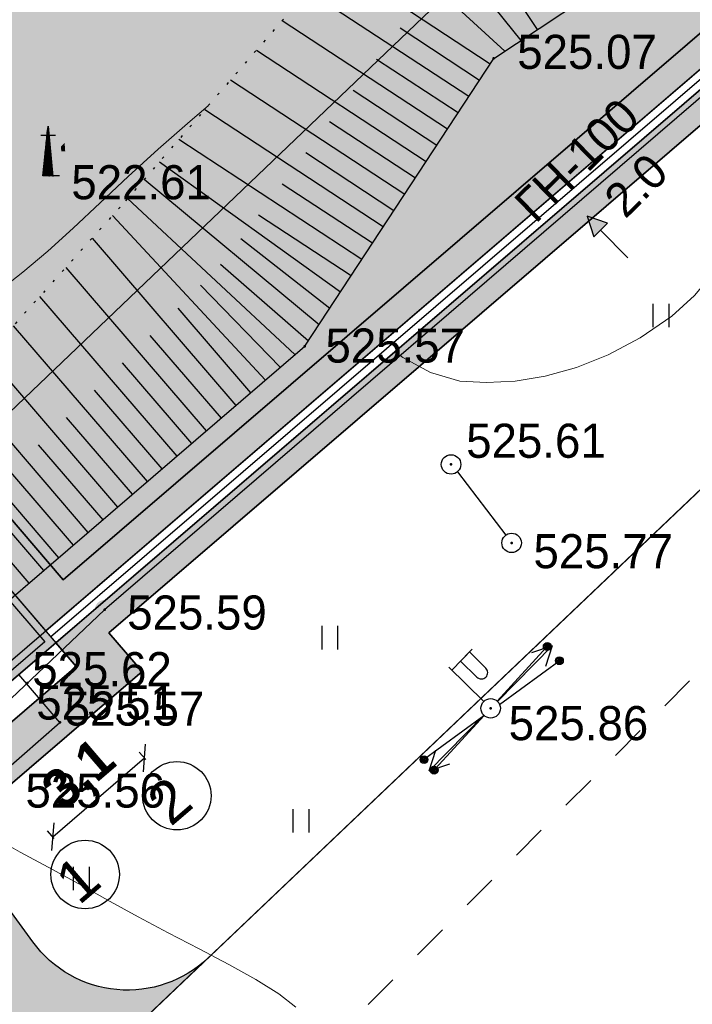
# Model space of a CAD drawing. Header units: millimetres. Extents: x -1128748 to 3035412, y -2195448 to -435774.
# Tile 86 of 159: x 861913 to 879158, y -1669481 to -1644224. Entities that reach past the tile are written whole.
import ezdxf

# ---------------------------------------------------------------- set-up
doc = ezdxf.new("R2010")
doc.units = ezdxf.units.MM
for name, pattern in [('Д_ТРОТ_ТРУБА', [3, 1.5, -1.5]), ('ДОРОГИ_ГРУНТ', [7, 5, -2]), ('Контура низ откосов  Штриховая 0.1-0.5 - - - - - - -', [0.6, 0.1, -0.5])]:
    doc.linetypes.add(name, pattern=pattern)
for name, color, linetype in [('(004) Точки рельефа', 7, 'Continuous'), ('(004a) Точки рельефа (отк.)', 7, 'Continuous'), ('(013) Газ', 30, 'ИК_Газопровод -------г--------'), ('(022) Возд. Линии', 7, 'Continuous'), ('(025) Дорога', 7, 'Continuous'), ('(028) Гидротехн.', 7, 'Continuous'), ('(031) Горизонтали', 42, 'Continuous'), ('(035) Откосы', 7, 'Continuous'), ('(036) Растительность', 7, 'Continuous'), ('(040) Ограда', 7, 'Continuous'), ('METALL OG', 7, 'Continuous')]:
    doc.layers.add(name, color=color, linetype=linetype)
doc.styles.add('BM-431', font='txt')
doc.styles.add('D-431', font='txt')
doc.styles.add('FAYZXON', font='GOTHICB.TTF')
doc.styles.add('S', font='txtwr', dxfattribs={"oblique": 15})
doc.styles.get("Standard").update_dxf_attribs({"font": 'arial.ttf'})
doc.linetypes.add('FENCELINE1', pattern='A,6.35,-2.54,[133,ltypeshp.shx,S=2.54,R=0,X=-2.54,Y=0],-2.54,25.4', length=36.83)
doc.linetypes.add('GAZ_VOZDUSH', pattern='A,1,-2,["~",Standard,S=3,R=0,X=-1.5,Y=-1.5],-1,10', length=14)
doc.linetypes.add('ИК_Газопровод -------г--------', pattern='A,9,-0.6,["Г",Standard,S=1.2,R=0,X=0,Y=-0.6],-1.2', length=10.8)
doc.linetypes.add('ОГРАДА_V_ПРОВ', pattern='A,2.5,["v",Standard,S=1,R=0,X=0,Y=0],5,["v",Standard,S=1,R=180,X=0,Y=0],2.5', length=10)
doc.linetypes.add('ОГРАДА_БЕТ', pattern='A,4,["|",Standard,S=0.8,R=0,X=0,Y=-0.8],4', length=8)
doc.dimstyles.new('MAGENTA genplan dimension', dxfattribs={"dimtxt": 1000, "dimasz": 500, "dimexe": 200, "dimexo": 300, "dimgap": 100, "dimtad": 1, "dimdec": 1, "dimlfac": 0.001, "dimzin": 1, "dimtxsty": 'FAYZXON', "dimblk": 'OBLIQUE', "dimcen": 0, "dimclrd": 142, "dimclre": 142, "dimclrt": 6, "dimadec": 0, "dimazin": 0, "dimtfac": 1, "dimtdec": 1, "dimtmove": 0, "dimatfit": 3, "dimldrblk": 'OBLIQUE', "dimfxl": 1, "dimlwd": 30, "dimlwe": 30, "dimarcsym": 0})

# ---------------------------------------------------------------- blocks, each defined once
blk = doc.blocks.new('_Oblique')
at = {"color": 0, "linetype": 'ByBlock', "lineweight": -2}
blk.add_line((-0.5, -0.5), (0.5, 0.5), dxfattribs=at)
blk = doc.blocks.new('*D1004')
at = {"color": 142, "lineweight": 30, "transparency": 16777216}
for p, q in [((1989123, -731441), (1989123, -731185)), ((1992223, -731441), (1992223, -731185)), ((1989123, -731385), (1992223, -731385))]:
    blk.add_line(p, q, dxfattribs=at)
at = {"layer": 'Defpoints', "color": 0, "transparency": 16777216}
for p in [(1992223, -731385), (1989123, -731741), (1992223, -731741)]:
    blk.add_point(p, dxfattribs=at)
at = {"color": 142, "lineweight": 30, "transparency": 16777216, "xscale": 500, "yscale": 500, "zscale": 500, "rotation": 180}
blk.add_blockref('_Oblique', (1989123, -731385), dxfattribs=at)
at = {"color": 142, "lineweight": 30, "transparency": 16777216, "xscale": 500, "yscale": 500, "zscale": 500}
blk.add_blockref('_Oblique', (1992223, -731385), dxfattribs=at)
at = {"color": 6, "transparency": 16777216, "insert": (1990673, -730689), "char_height": 1000, "attachment_point": 5, "style": 'FAYZXON'}
blk.add_mtext('3,1', dxfattribs=at)
blk = doc.blocks.new('*D1005')
at = {"color": 142, "lineweight": 30, "transparency": 16777216}
for p, q in [((1986356, -727461), (1986356, -724361)), ((1986433, -724361), (1986556, -724361)), ((1986433, -727461), (1986556, -727461))]:
    blk.add_line(p, q, dxfattribs=at)
at = {"layer": 'Defpoints', "color": 0, "transparency": 16777216}
for p in [(1986133, -724361), (1986356, -724361), (1986133, -727461)]:
    blk.add_point(p, dxfattribs=at)
at = {"color": 142, "lineweight": 30, "transparency": 16777216, "xscale": 500, "yscale": 500, "zscale": 500}
for p, rotation in [((1986356, -724361), 90), ((1986356, -727461), 270)]:
    blk.add_blockref('_Oblique', p, dxfattribs=dict(at, rotation=rotation))
at = {"color": 6, "transparency": 16777216, "insert": (1985661, -725911), "char_height": 1000, "attachment_point": 5, "rotation": 90, "style": 'FAYZXON'}
blk.add_mtext('3,1', dxfattribs=at)
blk = doc.blocks.new('I04010')
for p, q in [((-0.412273, 0.007146), (-0.412273, 1.207146)), ((0.387727, 1.207146), (0.387727, 0.007146))]:
    blk.add_line(p, q)
blk = doc.blocks.new('s3-flat-16')
at = {"layer": '(022) Возд. Линии'}
h = blk.add_hatch(dxfattribs=at)
h.set_pattern_fill('ACET-2D-ANSI31', color=256, scale=0.01, angle=216.1445, style=0)
h.set_pattern_definition([(261.144504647, (-32250.83694, -79576.628754), (0.031371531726, -0.004887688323), [])])
edge = h.paths.add_edge_path()
edge.add_arc((-1.534, -1.121), 0.1, 0, 360)
blk.add_lwpolyline([(0, 0), (-1.615, -1.18)], dxfattribs=at)
blk.add_circle((-1.534, -1.121), 0.1, dxfattribs=at)
blk = doc.blocks.new('s4-flat-16')
at = {"layer": '(022) Возд. Линии'}
h = blk.add_hatch(dxfattribs=at)
h.set_pattern_fill('ACET-2D-ANSI31', color=256, scale=0.01, angle=36.1445, style=0)
h.set_pattern_definition([(81.144504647, (-32251.239618, -79576.92287), (-0.031371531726, 0.004887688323), [])])
edge = h.paths.add_edge_path()
edge.add_arc((1.534, 1.121), 0.1, 0, 360)
blk.add_lwpolyline([(0, 0), (1.615, 1.18)], dxfattribs=at)
blk.add_circle((1.534, 1.121), 0.1, dxfattribs=at)
blk = doc.blocks.new('prov-s-flat-12')
at = {"layer": '(022) Возд. Линии'}
for name, p in [('s4-flat-16', (0.202, 0.148)), ('s3-flat-16', (-0.201, -0.146))]:
    blk.add_blockref(name, p, dxfattribs=at)
blk = doc.blocks.new('STOLB-flat-5')
at = {"layer": '(022) Возд. Линии'}
blk.add_circle((0, 0), 0.25, dxfattribs=at)
blk = doc.blocks.new('s3-flat-17')
at = {"layer": '(022) Возд. Линии'}
h = blk.add_hatch(dxfattribs=at)
h.set_pattern_fill('ACET-2D-ANSI31', color=256, scale=0.01, angle=227.5732, style=0)
h.set_pattern_definition([(272.57319229, (-32250.842247, -79576.64046), (0.031717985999, 0.001425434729), [])])
edge = h.paths.add_edge_path()
edge.add_arc((-1.282, -1.402), 0.1, 0, 360)
blk.add_lwpolyline([(0, 0), (-1.349, -1.476)], dxfattribs=at)
blk.add_circle((-1.282, -1.402), 0.1, dxfattribs=at)
blk = doc.blocks.new('s4-flat-17')
at = {"layer": '(022) Возд. Линии'}
h = blk.add_hatch(dxfattribs=at)
h.set_pattern_fill('ACET-2D-ANSI31', color=256, scale=0.01, angle=47.5732, style=0)
h.set_pattern_definition([(92.57319229, (-32251.178662, -79577.008535), (-0.031717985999, -0.001425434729), [])])
edge = h.paths.add_edge_path()
edge.add_arc((1.282, 1.402), 0.1, 0, 360)
blk.add_lwpolyline([(0, 0), (1.349, 1.476)], dxfattribs=at)
blk.add_circle((1.282, 1.402), 0.1, dxfattribs=at)
blk = doc.blocks.new('prov-s-flat-13')
at = {"layer": '(022) Возд. Линии'}
for name, p in [('s4-flat-17', (0.169, 0.185)), ('s3-flat-17', (-0.168, -0.183))]:
    blk.add_blockref(name, p, dxfattribs=at)
blk = doc.blocks.new('S2-flat-12')
at = {"layer": '(022) Возд. Линии'}
for p, q in [((0, 0), (1.402, 1.426)), ((1.402, 1.426), (0.874, 1.245)), ((1.402, 1.426), (1.23, 0.894))]:
    blk.add_line(p, q, dxfattribs=at)
blk = doc.blocks.new('S1-flat-12')
at = {"layer": '(022) Возд. Линии'}
for p, q in [((0, 0), (-1.402, -1.426)), ((-1.402, -1.426), (-1.23, -0.894)), ((-1.402, -1.426), (-0.874, -1.245))]:
    blk.add_line(p, q, dxfattribs=at)
blk = doc.blocks.new('f-flat-11')
at = {"layer": '(022) Возд. Линии'}
for points in [[(-0.998, 0.982), (-0.472, 1.516)], [(-0.178, 0.175), (-1.069, 1.052)]]:
    blk.add_lwpolyline(points, dxfattribs=at)
blk.add_lwpolyline([(-0.122, 0.803), (-0.122, 0.803, 0.414214), (-0.124, 1.033), (-0.542, 1.445), (-0.77, 1.213), (-0.351, 0.801, 0.414214)], format="xyb", close=True, dxfattribs=at)
blk.add_circle((0, 0), 0.25, dxfattribs=at)
blk = doc.blocks.new('U1061-flat-5')
at = {"layer": '(022) Возд. Линии'}
blk.add_circle((0, 0), 0.25, dxfattribs=at)
at = {"color": 4, "oblique": 15}
blk.add_attdef('Z', (0.797, -0.495), '', height=1, dxfattribs=at)
blk = doc.blocks.new('U1061-flat-6')
at = {"layer": '(022) Возд. Линии'}
blk.add_circle((0, 0), 0.25, dxfattribs=at)
at = {"color": 4, "oblique": 15}
blk.add_attdef('Z', (0.797, -0.495), '', height=1, dxfattribs=at)
blk = doc.blocks.new('I03042-flat-1')
at = {"layer": '(028) Гидротехн.'}
for p, q in [((0.12, 0), (0.12, 1.28)), ((-0.065, 1.05), (0.31, 1.05)), ((0.09, 0), (0.09, 1.03)), ((0.095, 0), (0.095, 1.08)), ((0.1, 0), (0.1, 1.13)), ((0.11, 0), (0.11, 1.18)), ((0.115, 0), (0.115, 1.235)), ((0.125, 0), (0.125, 1.225)), ((0.13, 0), (0.13, 1.175)), ((0.135, 0), (0.135, 1.125)), ((0.14, 0), (0.14, 1.075)), ((0.145, 0), (0.145, 1.02)), ((0.065, 0), (0.065, 0.775)), ((0.07, 0), (0.07, 0.83)), ((0.075, 0), (0.075, 0.88)), ((0.08, 0), (0.08, 0.93)), ((0.085, 0), (0.085, 0.98)), ((0.15, 0), (0.15, 0.97)), ((0.155, 0), (0.155, 0.92)), ((0.16, 0), (0.16, 0.87)), ((0.165, 0), (0.165, 0.815)), ((0.17, 0), (0.17, 0.765)), ((0.04, 0), (0.04, 0.525)), ((0.045, 0), (0.045, 0.575)), ((0.05, 0), (0.05, 0.625)), ((0.055, 0), (0.055, 0.675)), ((0.06, 0), (0.06, 0.725)), ((0.175, 0), (0.175, 0.715)), ((0.18, 0), (0.18, 0.665)), ((0.185, 0), (0.185, 0.61)), ((0.19, 0), (0.19, 0.56)), ((0.195, 0), (0.195, 0.51)), ((0.015, 0), (0.015, 0.27)), ((0.02, 0), (0.02, 0.32)), ((0.025, 0), (0.025, 0.37)), ((0.03, 0), (0.03, 0.42)), ((0.035, 0), (0.035, 0.475)), ((0.2, 0), (0.2, 0.46)), ((0.205, 0), (0.205, 0.405)), ((0.21, 0), (0.21, 0.355)), ((0.215, 0), (0.215, 0.305)), ((0.22, 0), (0.22, 0.255)), ((-0.01, 0), (-0.01, 0.015)), ((-0.005, 0), (-0.005, 0.065)), ((0, 0), (0, 0.12)), ((0.005, 0), (0.005, 0.17)), ((0.01, 0), (0.01, 0.22)), ((0.225, 0), (0.225, 0.2)), ((0.23, 0), (0.23, 0.15)), ((0.235, 0), (0.235, 0.1)), ((0.24, 0), (0.24, 0.05)), ((0.245, -0.005), (0.245, 0))]:
    blk.add_line(p, q, dxfattribs=at)
blk.add_lwpolyline([(0.41, 0), (-0.01, 0), (0.12, 1.28), (0.245, -0.015)], dxfattribs=at)
for points in [[(0.155, 0.85), (0.155, 0.75), (0.545, 0.85), (0.45, 0.75)], [(0.545, 0.85), (0.45, 0.75), (0.56, 0.635), (0.46, 0.63)]]:
    blk.add_trace(points, dxfattribs=at)
at = {"color": 4, "style": 'S', "oblique": 15}
blk.add_attdef('Z', (0.86, -0.079), '', height=1, dxfattribs=at)
blk = doc.blocks.new('wef-flat-7')
at = {"layer": '(025) Дорога', "linetype": 'Д_ТРОТ_ТРУБА'}
blk.add_hatch(color=0, dxfattribs=at).paths.add_polyline_path([(-1754815.989, -1398303.214), (-1754815.633, -1398302.864), (-1754816.161, -1398302.682)])
at = {"layer": '(022) Возд. Линии', "color": 0}
for points in [[(-1754816.161, -1398302.682), (-1754815.989, -1398303.214)], [(-1754815.11, -1398303.752), (-1754815.811, -1398303.039)]]:
    blk.add_lwpolyline(points, dxfattribs=at)
at = {"layer": '(025) Дорога', "color": 0, "linetype": 'Д_ТРОТ_ТРУБА'}
blk.add_lwpolyline([(-1754815.989, -1398303.214), (-1754815.633, -1398302.864), (-1754816.161, -1398302.682), (-1754815.989, -1398303.214)], close=True, dxfattribs=at)
blk.add_lwpolyline([(-1754815.989, -1398303.214), (-1754815.633, -1398302.864)], dxfattribs=at)
blk = doc.blocks.new('A$C05d28b1e')
at = {"layer": '(013) Газ', "linetype": 'ByBlock'}
h = blk.add_hatch(color=0, dxfattribs=at)
edge = h.paths.add_edge_path()
edge.add_arc((-74554, -132816), 250, 0, 360)
at = {"layer": '(004) Точки рельефа', "color": 7, "linetype": 'ByBlock', "lineweight": -2}
for p in [(-64578, -118675), (-69421, -126056), (-65671, -129089), (-64118, -131102), (-74554, -132816), (-64655, -135345)]:
    blk.add_point(p, dxfattribs=at)
at = {"layer": '(004) Точки рельефа', "color": 7, "linetype": 'ByBlock'}
blk.add_point((-75974, -121690), dxfattribs=at)
at = {"layer": '(004a) Точки рельефа (отк.)', "color": 7, "linetype": 'ByBlock', "lineweight": -2}
for p in [(-76535, -134697), (-75701, -135708)]:
    blk.add_point(p, dxfattribs=at)
at = {"layer": '(013) Газ', "linetype": 'GAZ_VOZDUSH', "ltscale": 600, "flags": 128}
for points in [[(139039, 153682), (138885, 152734), (135454, 145357), (130316, 142546), (115842, 109039), (104824, 79051), (99727, 68744), (82201, 34139), (52809, 3628), (56082, -3749), (32593, -24350), (33828, -29046), (31852, -35564), (-6995, -77251), (-10648, -79274), (-22017, -90450), (-29954, -94459), (-74554, -132816), (-76953, -135094)], [(-29501, -81599), (-34885, -86796), (-57126, -108761), (-84722, -135134), (-87949, -138482), (-84911, -141883), (-86034, -142931)]]:
    blk.add_lwpolyline(points, dxfattribs=at)
at = {"layer": '(022) Возд. Линии', "linetype": 'ДОРОГИ_ГРУНТ', "ltscale": 600}
blk.add_lwpolyline([(-65507, -129278), (-64269, -130903)], dxfattribs=at)
at = {"layer": '(025) Дорога', "linetype": 'Д_ТРОТ_ТРУБА', "ltscale": 600, "flags": 128}
blk.add_lwpolyline([(150815, 142076), (135921, 113311), (125552, 93370), (117383, 77821), (104208, 56333), (99627, 49152), (88708, 25275), (72217, 300), (60109, -13961), (40976, -33812), (21855, -53057), (7525, -67385), (-21145, -96032), (-41237, -115998), (-56020, -131074), (-73097, -148290), (-76079, -151266)], dxfattribs=at)
at = {"layer": '(031) Горизонтали', "color": 42, "linetype": 'Continuous', "lineweight": 0, "ltscale": 600}
for points in [[(-67111, -126195), (-66907, -126346), (-66200, -126735), (-65446, -126949), (-64760, -126991), (-64026, -126952), (-63254, -126825), (-62457, -126603), (-61644, -126277), (-60826, -125841), (-60014, -125287), (-59426, -124756), (-58898, -124125), (-58410, -123403), (-57942, -122598), (-57473, -121717), (-56981, -120768), (-56447, -119760), (-55850, -118700), (-55168, -117596), (-54477, -116535), (-53738, -115399), (-52973, -114229), (-52713, -113832)], [(-77269, -124632), (-76648, -124161), (-76013, -123622), (-75357, -123025), (-74671, -122382), (-73948, -121703), (-73179, -121000), (-72358, -120281), (-71902, -119891)], [(-69652, -143007), (-70089, -142670), (-70676, -142303), (-71371, -141915), (-72133, -141513), (-72921, -141105), (-73695, -140697), (-74412, -140298), (-75213, -139849), (-76000, -139423), (-76721, -139034), (-77322, -138693)]]:
    blk.add_lwpolyline(points, dxfattribs=at)
blk.add_lwpolyline([(-68722, -124991), (-68722, -124991)], close=True, dxfattribs=at)
at = {"layer": '(035) Откосы', "ltscale": 600}
for p, q in [((-67040, -114294), (-63879, -118212)), ((-64920, -115734), (-63462, -117936)), ((-68676, -116178), (-64666, -118810)), ((-66303, -116638), (-64295, -118488)), ((-69338, -116940), (-65215, -119646)), ((-70000, -117702), (-65763, -120482)), ((-66974, -117893), (-64941, -119228)), ((-70662, -118464), (-66312, -121318)), ((-67579, -118692), (-65489, -120064)), ((-71323, -119225), (-66860, -122153)), ((-68184, -119491), (-66038, -120900)), ((-71985, -119987), (-67409, -122989)), ((-68789, -120290), (-66586, -121736)), ((-72647, -120749), (-67957, -123825)), ((-69394, -121089), (-67135, -122571)), ((-73147, -121325), (-68506, -124661)), ((-73537, -121774), (-69054, -125497)), ((-69999, -121888), (-67683, -123407)), ((-73964, -122266), (-69673, -126272)), ((-74352, -122705), (-70431, -126924)), ((-70605, -122686), (-68232, -124243)), ((-74875, -123286), (-71189, -127575)), ((-71062, -123290), (-68780, -125079)), ((-71586, -123953), (-69329, -125915)), ((-75549, -124036), (-71948, -128227)), ((-72095, -124492), (-70052, -126598)), ((-76223, -124785), (-72706, -128878)), ((-72674, -125080), (-70810, -127249)), ((-76897, -125535), (-73465, -129530)), ((-73390, -125781), (-71569, -127901)), ((-77571, -126285), (-74223, -130182)), ((-74106, -126482), (-72327, -128553)), ((-78245, -127035), (-74981, -130833)), ((-74823, -127182), (-73085, -129204)), ((-78919, -127784), (-75740, -131485)), ((-75539, -127883), (-73844, -129856)), ((-79593, -128534), (-76498, -132136)), ((-76255, -128583), (-74602, -130507)), ((-76971, -129284), (-75360, -131159)), ((-77687, -129985), (-76119, -131810))]:
    blk.add_line(p, q, dxfattribs=at)
at = {"layer": '(035) Откосы', "linetype": 'Контура низ откосов  Штриховая 0.1-0.5 - - - - - - -', "ltscale": 600}
blk.add_lwpolyline([(-58043, -62121), (-51597, -72270), (-40161, -84572), (-36241, -91710), (-36416, -92038), (-37251, -92867), (-52689, -103803), (-66190, -113316), (-74159, -122490), (-84579, -134080)], dxfattribs=at)
at = {"layer": '(035) Откосы', "ltscale": 600}
blk.add_lwpolyline([(-82186, -137023), (-69421, -126056), (-64578, -118675), (-47013, -107040), (-32314, -93471), (-31996, -93107), (-31938, -92630), (-37675, -83853), (-49817, -71663), (-58043, -62121)], dxfattribs=at)
at = {"layer": '(040) Ограда', "linetype": 'ОГРАДА_БЕТ', "ltscale": 600, "flags": 128}
blk.add_lwpolyline([(-84579, -134080), (-82186, -137023), (-81425, -137959), (-27799, -91911)], dxfattribs=at)
at = {"layer": '(040) Ограда', "ltscale": 600}
blk.add_lwpolyline([(-84889, -134332), (-82496, -137275), (-81476, -138531), (-27538, -92214)], dxfattribs=at)
at = {"layer": '(040) Ограда', "linetype": 'ОГРАДА_V_ПРОВ', "ltscale": 600, "flags": 128}
blk.add_lwpolyline([(-78234, -135747), (-77165, -136992), (-75701, -135708), (-76757, -134478)], dxfattribs=at)
at = {"layer": '(022) Возд. Линии', "xscale": 1000, "yscale": 1000, "zscale": 1000}
for name, p in [('I03042-flat-1', (-76124, -121690)), ('wef-flat-7', (1754753976, 1398179963)), ('U1061-flat-5', (-65671, -129089)), ('U1061-flat-6', (-64118, -131102)), ('prov-s-flat-13', (-64655, -135345)), ('f-flat-11', (-64655, -135345)), ('S2-flat-12', (-64482, -135169)), ('prov-s-flat-12', (-64628, -135394)), ('STOLB-flat-5', (-64655, -135345)), ('S1-flat-12', (-64832, -135525))]:
    blk.add_blockref(name, p, dxfattribs=at)
at = {"layer": '(036) Растительность', "linetype": 'Continuous', "xscale": 500, "yscale": 500, "zscale": 500}
for p in [(-60280, -125574), (-68773, -133836), (-69515, -138533), (-75145, -140016)]:
    blk.add_blockref('I04010', p, dxfattribs=at)
at = {"layer": '(004) Точки рельефа', "linetype": 'ByBlock', "char_height": 875, "attachment_point": 4, "style": 'D-431'}
for s, insert in [('525.07', (-63974, -118512)), ('522.61', (-75407, -121856)), ('525.57', (-68891, -126046)), ('525.61', (-65283, -128488)), ('525.77', (-63557, -131321)), ('525.59', (-73975, -132894)), ('525.51', (-76307, -135202)), ('525.86', (-64194, -135731)), ('525.56', (-76583, -137461))]:
    blk.add_mtext(s, dxfattribs=dict(at, insert=insert))
at = {"layer": '(004a) Точки рельефа (отк.)', "linetype": 'ByBlock', "char_height": 875, "attachment_point": 4, "style": 'D-431'}
for s, insert in [('525.62', (-76410, -134347)), ('525.57', (-75576, -135358))]:
    blk.add_mtext(s, dxfattribs=dict(at, insert=insert))
at = {"layer": '(013) Газ', "color": 0, "linetype": 'Continuous', "style": 'BM-431'}
for s, p in [('ГН-100', (-63503, -122933)), ('2.0', (-61203, -122809))]:
    blk.add_text(s, height=875, rotation=44.5088, dxfattribs=at).set_placement(p)
blk = doc.blocks.new('A$C204b781e')
h = blk.add_hatch(color=1)
h.dxf.hatch_style = 1
h.paths.add_polyline_path([(-1750, 1750), (1750, 1750), (1750, -1750), (-1750, -1750)])
for p, q in [((-4299.18, 1550), (-4779.18, 1550)), ((-4299.18, -1550), (-4779.18, -1550))]:
    blk.add_line(p, q)
for points in [[(1750, 1750), (1750, 2550), (-1750, 2550), (-1750, 1750)], [(-1750, -1750), (-1750, -2550), (1750, -2550), (1750, -1750)]]:
    blk.add_lwpolyline(points)
at = {"ltscale": 0.2}
blk.add_lwpolyline([(-1750, 1750), (1750, 1750), (1750, -1750), (-1750, -1750)], close=True, dxfattribs=at)
at = {"color": 2, "ltscale": 0.2}
blk.add_lwpolyline([(-1550, 1550), (1550, 1550), (1550, -1550), (-1550, -1550)], close=True, dxfattribs=at)
for centre in [(-5769.45, 1550), (-5791.68, -1550), (-1550, -6751.43), (1550, -6751.43)]:
    blk.add_circle(centre, 877.5)
at = {"ltscale": 50}
for s, p in [('Б', (-6363.77, 1129.49)), ('А', (-6386, -1970.51)), ('1', (-2199.03, -7262.02)), ('2', (900.97, -7262.02))]:
    blk.add_text(s, height=1080, dxfattribs=at).set_placement(p)
dim = blk.add_linear_dim(base=(-4316.6, 1550), p1=(-4539.18, -1550), p2=(-4539.18, 1550), angle=90, dimstyle='MAGENTA genplan dimension')
dim.commit()
dim.dimension.update_dxf_attribs({"geometry": '*D1005', "text_midpoint": (-5011.78, 0), "insert": (-1990672.56, 725911.28)})
dim = blk.add_linear_dim(base=(1550, -5473.25), p1=(-1550, -5830.12), p2=(1550, -5830.12), dimstyle='MAGENTA genplan dimension')
dim.commit()
dim.dimension.update_dxf_attribs({"geometry": '*D1004', "text_midpoint": (0, -4778.07), "insert": (-1990672.56, 725911.28)})

msp = doc.modelspace()

# ---------------------------------------------------------------- hatches: boundary and pattern name
at = {"true_color": 0xb1ab95}
h = msp.add_hatch(color=253, dxfattribs=at)
h.dxf.hatch_style = 1
edge = h.paths.add_edge_path(flags=17)
edge.add_line((854224.295, -1667049.643), (853810.783, -1666481.464))
edge.add_line((853810.783, -1666481.464), (852827.221, -1667339.24))
edge.add_line((852827.221, -1667339.24), (815440.58, -1615968.894))
edge.add_line((815440.58, -1615968.894), (760125.341, -1531886.892))
edge.add_arc((765556.726, -1527471.006), 7000, 211.2865698, 219.1121956, ccw=False)
edge.add_line((759574.662, -1531106.237), (759125.32, -1530366.809))
edge.add_line((759125.32, -1530366.809), (739849.075, -1501065.928))
edge.add_line((739849.075, -1501065.928), (867641.622, -1423424.945))
edge.add_line((867641.622, -1423424.945), (872736.299, -1432503.276))
edge.add_line((872736.299, -1432503.276), (869925.246, -1434165.042))
edge.add_line((869925.246, -1434165.042), (872978.56, -1439330.046))
edge.add_line((872978.56, -1439330.046), (875673.405, -1437736.978))
edge.add_line((875673.405, -1437736.978), (929008.56, -1532776.209))
edge.add_line((929008.56, -1532776.209), (898384.261, -1553037.605))
edge.add_line((898384.261, -1553037.605), (898152.793, -1558086.794))
edge.add_line((898152.793, -1558086.794), (899509.178, -1559924.781))
edge.add_line((899509.178, -1559924.781), (878638.122, -1578672))
edge.add_line((878638.122, -1578672), (909605.434, -1618599.64))
edge.add_line((909605.434, -1618599.64), (863029.106, -1658591.093))
edge.add_line((863029.106, -1658591.093), (860161.857, -1655252.787))
edge.add_line((860161.857, -1655252.787), (855791.421, -1659006.526))
edge.add_line((855791.421, -1659006.526), (858808.572, -1663152.179))
edge.add_line((858808.572, -1663152.179), (859919.116, -1662183.661))
edge.add_line((859919.116, -1662183.661), (857378.305, -1659225.423))
edge.add_line((857378.305, -1659225.423), (860033.405, -1656944.975))
edge.add_line((860033.405, -1656944.975), (862574.754, -1659903.839))
edge.add_line((862574.754, -1659903.839), (910566.72, -1618696.887))
edge.add_line((910566.72, -1618696.887), (879590.364, -1578757.587))
edge.add_line((879590.364, -1578757.587), (900449.93, -1560020.69))
edge.add_line((900449.93, -1560020.69), (898863.427, -1557870.876))
edge.add_line((898863.427, -1557870.876), (899067.233, -1553425.08))
edge.add_line((899067.233, -1553425.08), (929937.41, -1533001.009))
edge.add_line((929937.41, -1533001.009), (867897.441, -1422450.454))
edge.add_line((867897.441, -1422450.454), (738865.476, -1500844.452))
edge.add_line((738865.476, -1500844.452), (814864.871, -1616367.433))
edge.add_line((814864.871, -1616367.433), (852711.123, -1668369.298))
edge.add_line((852711.123, -1668369.298), (854224.295, -1667049.643))
h.paths.add_polyline_path([(814535.895, -1616595.17), (738303.419, -1500717.895), (868043.623, -1421893.602), (930468.181, -1533129.466), (899457.503, -1553646.495), (899269.503, -1557747.495), (900987.503, -1560075.495), (880134.503, -1578806.495), (911114.218, -1618750.126), (862835.35, -1660207.249), (863356.343, -1660813.835), (860701.243, -1663094.283), (860179.746, -1662487.11), (859044.865, -1663476.853), (860219.085, -1665090.267), (865048.531, -1660942.288), (864201.846, -1659956.502), (912075.486, -1618847.35), (881086.745, -1578892.082), (901928.255, -1560171.403), (899980.136, -1557531.577), (900140.475, -1554033.97), (931397.031, -1533354.266), (868299.442, -1420919.111), (737319.82, -1500496.418), (813960.186, -1616993.708), (852528.684, -1669987.96), (854874.101, -1667942.495), (854460.588, -1667374.316), (852644.782, -1668957.902)])
at = {"true_color": 0x939598}
h = msp.add_hatch(color=252, dxfattribs=at)
h.dxf.hatch_style = 1
edge = h.paths.add_edge_path(flags=16)
edge.add_line((779604.04, -1523030.191), (766947.051, -1530721.697))
edge.add_arc((765389.095, -1528157.955), 3000, 211.2865698, 301.2865698, ccw=False)
edge.add_line((762825.353, -1529715.912), (748887.34, -1506779.797))
edge.add_arc((751451.081, -1505221.841), 3000, 121.2865698, 211.2865698, ccw=False)
edge.add_line((749893.125, -1502658.099), (763430.474, -1494431.607))
edge.add_arc((764988.43, -1496995.349), 3000, 29.0884551, 121.2865698, ccw=False)
edge.add_line((767610.041, -1495536.871), (775284.397, -1509331.509))
edge.add_line((775284.397, -1509331.509), (776257.432, -1511080.536))
edge.add_line((776257.432, -1511080.536), (778203.501, -1514578.591))
edge.add_line((778203.501, -1514578.591), (779176.536, -1516327.618))
edge.add_line((779176.536, -1516327.618), (780667.694, -1519007.971))
edge.add_arc((778046.083, -1520466.449), 3000, -58.7134302, 29.0884551, ccw=False)
edge = h.paths.add_edge_path(flags=16)
edge.add_line((838948.794, -1533841.388), (847054.837, -1548912.469))
edge.add_arc((844412.754, -1550333.524), 3000, -61.7262295, 28.2737705, ccw=False)
edge.add_line((845833.81, -1552975.607), (818110.538, -1567886.684))
edge.add_arc((816689.483, -1565244.601), 3000, 209.0884551, 298.2737705, ccw=False)
edge.add_line((814067.872, -1566703.079), (806558.685, -1553205.333))
edge.add_arc((809180.296, -1551746.855), 3000, 121.2865699, 209.0884551, ccw=False)
edge.add_line((807622.339, -1549183.113), (834748.755, -1532698.702))
edge.add_arc((836306.711, -1535262.444), 3000, 28.2737705, 121.2865699, ccw=False)
edge = h.paths.add_edge_path(flags=16)
edge.add_line((875355.753, -1533771.174), (869964.742, -1524291.837))
edge.add_line((869964.742, -1524291.837), (866022.695, -1517360.299))
edge.add_arc((868630.471, -1515877.226), 3000, 120.0993966, 209.6273998, ccw=False)
edge.add_line((867125.966, -1513281.756), (890552.734, -1499702.063))
edge.add_arc((892057.239, -1502297.533), 3000, 29.8780372, 120.0993966, ccw=False)
edge.add_line((894658.503, -1500803.067), (897525.124, -1505792.699))
edge.add_line((897525.124, -1505792.699), (900095.965, -1510267.497))
edge.add_line((900095.965, -1510267.497), (902022.055, -1513620.044))
edge.add_arc((899420.792, -1515114.51), 3000, -59.0363428, 29.8780372, ccw=False)
edge.add_line((900964.275, -1517686.992), (889410.47, -1524619.247))
edge.add_arc((890953.953, -1527191.729), 3000, 120.9636572, 150.6005223)
edge.add_line((888340.298, -1525719.041), (885214.475, -1531266.602))
edge.add_arc((882600.82, -1529793.914), 3000, 298.2737705, 330.6005223, ccw=False)
edge.add_line((884021.875, -1532435.997), (879384.584, -1534930.184))
edge.add_arc((877963.528, -1532288.101), 3000, 209.6273998, 298.2737705, ccw=False)
edge = h.paths.add_edge_path(flags=16)
edge.add_line((860843.951, -1441945.561), (865853.991, -1450666.023))
edge.add_line((865853.991, -1450666.023), (869338.268, -1456730.744))
edge.add_line((869338.268, -1456730.744), (873795.627, -1464489.209))
edge.add_arc((871194.363, -1465983.675), 3000, -59.4103655, 29.8780372, ccw=False)
edge.add_line((872721.02, -1468566.177), (864107.404, -1473658.153))
edge.add_line((864107.404, -1473658.153), (860034.668, -1476065.768))
edge.add_line((860034.668, -1476065.768), (849674.003, -1482190.519))
edge.add_line((849674.003, -1482190.519), (851751.431, -1485609.094))
edge.add_line((851751.431, -1485609.094), (860894.242, -1480204.283))
edge.add_arc((862420.9, -1482786.785), 3000, 30.6036259, 120.5896611, ccw=False)
edge.add_line((865003.03, -1481259.497), (867470.456, -1485432.246))
edge.add_line((867470.456, -1485432.246), (870888.525, -1483355.125))
edge.add_line((870888.525, -1483355.125), (868446.739, -1479224.585))
edge.add_arc((871029.241, -1477697.928), 3000, 120.5896345, 210.5896345, ccw=False)
edge.add_line((869502.584, -1475115.425), (874649.644, -1472072.719))
edge.add_arc((876176.302, -1474655.222), 3000, 29.8780372, 120.5896345, ccw=False)
edge.add_line((878777.565, -1473160.755), (884994.196, -1483981.404))
edge.add_line((884994.196, -1483981.404), (879309.662, -1487247.257))
edge.add_line((879309.662, -1487247.257), (881387.565, -1490666.613))
edge.add_line((881387.565, -1490666.613), (886986.817, -1487449.755))
edge.add_line((886986.817, -1487449.755), (889676.911, -1492132.125))
edge.add_arc((887075.648, -1493626.591), 3000, -59.9006034, 29.8780372, ccw=False)
edge.add_line((888580.153, -1496222.061), (860057.084, -1512755.904))
edge.add_line((860057.084, -1512755.904), (863711.471, -1518769.491))
edge.add_line((863711.471, -1518769.491), (862586.386, -1519409.34))
edge.add_line((862586.386, -1519409.34), (871761.903, -1535543.201))
edge.add_arc((869154.127, -1537026.274), 3000, -61.7262295, 29.6273998, ccw=False)
edge.add_line((870575.182, -1539668.357), (854640.753, -1548238.756))
edge.add_arc((853219.697, -1545596.673), 3000, 208.2737705, 298.2737705, ccw=False)
edge.add_line((850577.614, -1547017.729), (842054.796, -1531171.763))
edge.add_arc((844696.879, -1529750.708), 3000, 120.0993966, 208.2737705, ccw=False)
edge.add_line((843192.374, -1527155.238), (845693.299, -1525705.537))
edge.add_line((845693.299, -1525705.537), (843767.932, -1522537.193))
edge.add_line((843767.932, -1522537.193), (819306.128, -1537402.35))
edge.add_line((819306.128, -1537402.35), (805873.079, -1545565.46))
edge.add_arc((804315.123, -1543001.718), 3000, 209.0884783, 301.2865699, ccw=False)
edge.add_line((801693.513, -1544460.197), (790500.242, -1524340.319))
edge.add_arc((793121.852, -1522881.841), 3000, 120.5896345, 209.0884551, ccw=False)
edge.add_line((791595.195, -1520299.339), (802218.404, -1514019.384))
edge.add_arc((803553.405, -1516705.975), 3000, 30.5896584, 116.4233669, ccw=False)
edge.add_line((806135.907, -1515179.317), (809366.133, -1520643.587))
edge.add_line((809366.133, -1520643.587), (812862.427, -1518616.905))
edge.add_line((812862.427, -1518616.905), (809599.11, -1513176.892))
edge.add_arc((812161.746, -1511617.118), 3000, 120.5896345, 211.3271807, ccw=False)
edge.add_line((810635.089, -1509034.616), (822952.234, -1501762.494))
edge.add_line((822952.234, -1501762.494), (820874.805, -1498343.919))
edge.add_line((820874.805, -1498343.919), (808464.227, -1505680.484))
edge.add_line((808464.227, -1505680.484), (796317.34, -1512861.167))
edge.add_line((796317.34, -1512861.167), (789785.247, -1516722.641))
edge.add_arc((788258.59, -1514140.139), 3000, 209.0884551, 300.5896345, ccw=False)
edge.add_line((785636.979, -1515598.617), (772924.916, -1492748.714))
edge.add_arc((775546.527, -1491290.236), 3000, 120.054821, 209.0884551, ccw=False)
edge.add_line((774044.042, -1488693.596), (790946.223, -1478913.542))
edge.add_line((790946.223, -1478913.542), (811551.265, -1466990.914))
edge.add_arc((813053.75, -1469587.554), 3000, 31.2865699, 120.054821, ccw=False)
edge.add_line((815617.492, -1468029.598), (818889.297, -1473413.614))
edge.add_line((818889.297, -1473413.614), (827862.393, -1467960.766))
edge.add_line((827862.393, -1467960.766), (824774.828, -1462879.932))
edge.add_arc((827338.57, -1461321.976), 3000, 120.054821, 211.2865699, ccw=False)
edge.add_line((825836.085, -1458725.336), (853025.512, -1442992.807))
edge.add_line((853025.512, -1442992.807), (856740.202, -1440843.388))
edge.add_arc((858242.687, -1443440.028), 3000, 29.8780372, 120.054821, ccw=False)
edge = h.paths.add_edge_path(flags=16)
edge.add_line((857897.881, -1631004.139), (846281.522, -1640543.791))
edge.add_arc((844377.584, -1638225.381), 3000, 216.0466202, 309.3937167, ccw=False)
edge.add_line((841951.969, -1639990.711), (838415.276, -1635131.191))
edge.add_arc((840840.891, -1633365.861), 3000, 129.3937167, 216.0466202, ccw=False)
edge.add_line((838936.954, -1631047.451), (850282.132, -1621730.501))
edge.add_arc((852186.069, -1624048.91), 3000, 39.3937167, 129.3937167, ccw=False)
edge.add_line((854504.478, -1622144.973), (858312.353, -1626781.792))
edge.add_arc((855993.944, -1628685.729), 3000, -50.6062833, 39.3937167, ccw=False)
edge = h.paths.add_edge_path()
edge.add_arc((899420.792, -1515114.51), 7000, 300.9636572, 389.8780372)
edge.add_line((905490.406, -1511627.422), (896618.904, -1496185.713))
edge.add_line((896618.904, -1496185.713), (867688.321, -1445829.228))
edge.add_arc((870289.584, -1444334.762), 3000, 119.8780372, 209.8780372, ccw=False)
edge.add_line((868795.118, -1441733.499), (872978.56, -1439330.046))
edge.add_line((872978.56, -1439330.046), (870942.86, -1435886.444))
edge.add_line((870942.86, -1435886.444), (866339.809, -1438530.969))
edge.add_arc((864845.343, -1435929.705), 3000, 228.6798708, 299.8780372, ccw=False)
edge.add_arc((858242.687, -1443440.028), 7000, 48.6798708, 120.054821)
edge.add_line((854736.889, -1437381.201), (767645.581, -1487774.559))
edge.add_line((767645.581, -1487774.559), (747263.658, -1500160.42))
edge.add_line((747263.658, -1500160.42), (742520.735, -1503042.639))
edge.add_line((742520.735, -1503042.639), (759125.32, -1530366.809))
edge.add_line((759125.32, -1530366.809), (759574.662, -1531106.237))
edge.add_arc((765556.726, -1527471.006), 7000, 211.2865698, 301.2865698)
edge.add_line((769191.958, -1533453.07), (781110.041, -1526210.587))
edge.add_arc((782667.997, -1528774.329), 3000, 29.0884551, 121.2865698, ccw=False)
edge.add_line((785289.608, -1527315.851), (787007.963, -1530404.589))
edge.add_arc((784386.352, -1531863.067), 3000, -60.9115449, 29.0884551, ccw=False)
edge.add_line((785844.83, -1534484.678), (783223.219, -1535943.155))
edge.add_line((783223.219, -1535943.155), (800724.954, -1567402.483))
edge.add_line((800724.954, -1567402.483), (802664.121, -1566323.668))
edge.add_arc((804122.599, -1568945.279), 3000, 15.9491425, 119.0884551, ccw=False)
edge.add_line((807007.117, -1568120.927), (812642.812, -1587865.434))
edge.add_line((812642.812, -1587865.434), (833078.172, -1637994.247))
edge.add_line((833078.172, -1637994.247), (858333.594, -1672695.939))
edge.add_arc((855907.978, -1674461.269), 3000, -46.4179769, 36.0466202, ccw=False)
edge.add_line((857976.155, -1676634.434), (866744.568, -1668289.632))
edge.add_arc((864676.36, -1666116.497), 3000, 216.0466202, 313.5828329, ccw=False)
edge.add_line((862250.745, -1667881.827), (847846.457, -1648089.912))
edge.add_arc((850272.073, -1646324.582), 3000, 129.3937167, 216.0466202, ccw=False)
edge.add_line((848368.135, -1644006.172), (889804.581, -1609984.873))
edge.add_line((889804.581, -1609984.873), (891070.301, -1611526.642))
edge.add_line((891070.301, -1611526.642), (894167.517, -1608990.742))
edge.add_line((894167.517, -1608990.742), (876393.407, -1587347.347))
edge.add_line((876393.407, -1587347.347), (846254.083, -1612098.532))
edge.add_line((846254.083, -1612098.532), (848158.021, -1614416.941))
edge.add_arc((845839.611, -1616320.879), 3000, -50.6062833, 39.3937167, ccw=False)
edge.add_line((847743.549, -1618639.288), (838844.964, -1625947.034))
edge.add_arc((836941.027, -1623628.624), 3000, 202.178608, 309.3937167, ccw=False)
edge.add_line((834162.992, -1624761.109), (818213.465, -1585636.236))
edge.add_arc((820991.5, -1584503.751), 3000, 165.4416731, 202.178608, ccw=False)
edge.add_line((818087.823, -1583749.654), (821172.43, -1571872.256))
edge.add_arc((824076.107, -1572626.352), 3000, 118.2737705, 165.4416731, ccw=False)
edge.add_line((822655.052, -1569984.27), (885406.106, -1536233.354))
edge.add_arc((881142.94, -1528307.106), 9000, 298.2737705, 330.6005223)
edge.add_line((888983.904, -1532725.168), (891305.694, -1528604.567))
edge.add_arc((893919.349, -1530077.255), 3000, 120.9636572, 150.6005223, ccw=False)
edge.add_line((892375.866, -1527504.773), (903022.252, -1521116.967))
at = {"true_color": 0x7abf6e, "transparency": 33554687}
h = msp.add_hatch(color=83, dxfattribs=at)
h.dxf.hatch_style = 1
edge = h.paths.add_edge_path()
edge.add_line((878638.122, -1578672), (899509.178, -1559924.781))
edge.add_line((899509.178, -1559924.781), (898152.793, -1558086.794))
edge.add_line((898152.793, -1558086.794), (898384.261, -1553037.605))
edge.add_line((898384.261, -1553037.605), (929008.56, -1532776.209))
edge.add_line((929008.56, -1532776.209), (875673.405, -1437736.978))
edge.add_line((875673.405, -1437736.978), (872978.56, -1439330.046))
edge.add_line((872978.56, -1439330.046), (868795.118, -1441733.499))
edge.add_arc((870289.584, -1444334.762), 3000, 119.8780372, 209.8780372)
edge.add_line((867688.321, -1445829.228), (896618.904, -1496185.713))
edge.add_line((896618.904, -1496185.713), (905490.406, -1511627.422))
edge.add_arc((899420.792, -1515114.51), 7000, -55.2700175, 29.8780372, ccw=False)
edge.add_line((903408.76, -1520867.432), (892375.866, -1527504.773))
edge.add_arc((893919.349, -1530077.255), 3000, 120.9636572, 139.566005)
edge.add_line((891635.888, -1528131.54), (896314.491, -1535824.948))
edge.add_arc((904433.25, -1534104.335), 8299.082, 65.8592434, 191.9656761, ccw=False)
edge.add_line((907827.406, -1526531.062), (914768.333, -1522311.696))
edge.add_line((914768.333, -1522311.696), (917365.577, -1526584.204))
edge.add_line((917365.577, -1526584.204), (910529.563, -1530739.793))
edge.add_line((910529.563, -1530739.793), (909961.582, -1531085.067))
edge.add_arc((904433.25, -1534104.335), 6299.082, 28.6409169, 117.7969688)
edge.add_arc((902425.033, -1530303.123), 2000, 0, 117.6874333, ccw=False)
edge.add_arc((902425.033, -1530303.123), 2000, -180, 0, ccw=False)
edge.add_arc((902425.033, -1530303.123), 2000, 118.0084193, 180, ccw=False)
edge.add_arc((904433.25, -1534104.335), 6299.082, 117.8988838, 214.6253335)
edge.add_line((899249.829, -1537683.522), (902212.028, -1539306.181))
edge.add_line((902212.028, -1539306.181), (902307.05, -1543537.165))
edge.add_line((902307.05, -1543537.165), (900888.071, -1544399.462))
edge.add_arc((892007.711, -1545105.393), 8908.375, -114.3828369, 4.5450819, ccw=False)
edge.add_arc((874063.365, -1556014.126), 14537.88, -112.551967, 11.084172, ccw=False)
edge.add_arc((860604.596, -1568304.018), 7964.658, 229.5899737, 351.7977062, ccw=False)
edge.add_line((855441.481, -1574368.506), (852732.161, -1576014.929))
edge.add_line((852732.161, -1576014.929), (849020.511, -1573981.729))
edge.add_line((849020.511, -1573981.729), (848925.488, -1569750.745))
edge.add_line((848925.488, -1569750.745), (849879.222, -1569171.172))
edge.add_line((849879.222, -1569171.172), (843542.809, -1558749.703))
edge.add_line((843542.809, -1558749.703), (830388.45, -1565824.829))
edge.add_line((830388.45, -1565824.829), (825616.425, -1584189.753))
edge.add_line((825616.425, -1584189.753), (841687.464, -1623612.7))
edge.add_line((841687.464, -1623612.7), (847743.549, -1618639.288))
edge.add_arc((845839.611, -1616320.879), 3000, 309.3937167, 399.3937167)
edge.add_line((848158.021, -1614416.941), (846254.083, -1612098.532))
edge.add_line((846254.083, -1612098.532), (876393.407, -1587347.347))
edge.add_line((876393.407, -1587347.347), (894167.517, -1608990.742))
edge.add_line((894167.517, -1608990.742), (896698.233, -1612081.631))
edge.add_line((896698.233, -1612081.631), (893602.567, -1614623.028))
edge.add_line((893602.567, -1614623.028), (891064.487, -1611531.402))
edge.add_line((891064.487, -1611531.402), (891070.301, -1611526.642))
edge.add_line((891070.301, -1611526.642), (889804.581, -1609984.873))
edge.add_line((889804.581, -1609984.873), (851912.2, -1641096.326))
edge.add_line((851912.2, -1641096.326), (861422.256, -1654163.423))
edge.add_line((861422.256, -1654163.423), (860158.488, -1655248.864))
edge.add_line((860158.488, -1655248.864), (863029.106, -1658591.093))
edge.add_line((863029.106, -1658591.093), (909605.434, -1618599.64))
edge.add_line((909605.434, -1618599.64), (878638.122, -1578672))

# ---------------------------------------------------------------- block references
at = {"rotation": 40.65906120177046}
msp.add_blockref('A$C204b781e', (860367.324, -1660019.629), dxfattribs=at)

# ---------------------------------------------------------------- next in the draw order: block references
at = {"color": 5, "lineweight": 50}
msp.add_blockref('A$C05d28b1e', (938643.503, -1526543.495), dxfattribs=at)

# ---------------------------------------------------------------- next in the draw order: linework, layer by layer
for points in [[(854920.678, -1667901.874), (852528.684, -1669987.96), (813960.186, -1616993.708), (737319.82, -1500496.418), (868299.442, -1420919.111), (931397.031, -1533354.266), (900140.475, -1554033.97), (899980.136, -1557531.577), (901928.255, -1560171.403), (881086.745, -1578892.082), (912075.486, -1618847.35), (864201.846, -1659956.502), (865048.531, -1660942.288), (860219.085, -1665090.267)], [(851886.18, -1682430.196), (991378.34, -1549677.039)], [(878638.122, -1578672), (909605.434, -1618599.64), (863029.106, -1658591.093), (860161.857, -1655252.787), (855791.421, -1659006.526), (858808.572, -1663152.179), (859919.116, -1662183.661), (857378.305, -1659225.423), (860033.405, -1656944.975), (862574.754, -1659903.839), (910566.72, -1618696.887), (879590.364, -1578757.587)], [(880134.503, -1578806.495), (911114.218, -1618750.126), (862835.35, -1660207.249), (863356.343, -1660813.835), (860701.243, -1663094.283), (860179.746, -1662487.11), (859044.865, -1663476.853), (860219.085, -1665090.267), (865048.531, -1660942.288), (864201.846, -1659956.502), (912075.486, -1618847.35), (881086.745, -1578892.082)], [(851886.18, -1682430.196), (881351.459, -1654388.414)], [(855686.117, -1659096.97), (860161.857, -1655252.787), (863029.106, -1658591.093)], [(861942.807, -1672859.415), (866412.282, -1668605.865)]]:
    msp.add_lwpolyline(points)
for points in [[(807007.117, -1568120.927), (812642.812, -1587865.434), (833078.172, -1637994.247), (858333.594, -1672695.939, -0.376197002), (857976.155, -1676634.434), (866744.568, -1668289.632, -0.453284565), (862250.745, -1667881.827), (847846.457, -1648089.912, -0.39720505), (848368.135, -1644006.172), (889804.581, -1609984.873), (891070.301, -1611526.642), (894167.265, -1608990.948), (892898.226, -1607445.136), (876393.407, -1587347.347), (846254.083, -1612098.532), (848158.021, -1614416.941, -0.414213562), (847743.549, -1618639.288), (838844.964, -1625947.034, -0.505219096), (834162.992, -1624761.109), (818213.465, -1585636.236, -0.161682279)], [(807007.117, -1568120.927), (812642.812, -1587865.434), (833078.172, -1637994.247), (858333.594, -1672695.939, -0.376197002), (857976.155, -1676634.434), (866744.568, -1668289.632, -0.453284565), (862250.745, -1667881.827), (847846.457, -1648089.912, -0.39720505), (848368.135, -1644006.172), (889804.581, -1609984.873), (891070.301, -1611526.642), (894167.517, -1608990.742), (876393.407, -1587347.347), (846254.083, -1612098.532), (848158.021, -1614416.941, -0.414213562), (847743.549, -1618639.288), (838844.964, -1625947.034, -0.505219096), (834162.992, -1624761.109), (818213.465, -1585636.236, -0.161682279)], [(818213.465, -1585636.236), (834162.992, -1624761.109, 0.505219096), (838844.964, -1625947.034), (847743.549, -1618639.288, 0.414213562), (848158.021, -1614416.941), (846254.083, -1612098.532), (876393.407, -1587347.347), (892898.226, -1607445.136), (894167.265, -1608990.948), (896700.002, -1612080.188), (893604.335, -1614621.584), (891066.258, -1611529.961), (889804.581, -1609984.873), (862754.873, -1632191.414), (848368.135, -1644006.172, 0.39720505), (847846.457, -1648089.912), (855791.421, -1659006.526), (860161.857, -1655252.787), (863029.106, -1658591.093), (909605.434, -1618599.64), (878638.122, -1578672)]]:
    msp.add_lwpolyline(points, format="xyb")
msp.add_lwpolyline([(857378.305, -1659225.423), (860033.405, -1656944.975), (863356.343, -1660813.835), (860701.243, -1663094.283)], close=True)
at = {"layer": 'METALL OG', "color": 5, "lineweight": 30, "ltscale": 120}
for points in [[(862574.754, -1659903.839), (910566.72, -1618696.887)], [(911114.218, -1618750.126), (862835.35, -1660207.249)]]:
    msp.add_lwpolyline(points, dxfattribs=at)
at = {"layer": 'METALL OG', "color": 5, "linetype": 'FENCELINE1', "lineweight": 30, "ltscale": 80}
msp.add_lwpolyline([(862705.052, -1660055.544), (910840.469, -1618723.507)], dxfattribs=at)

doc.saveas('drawing.dxf')
